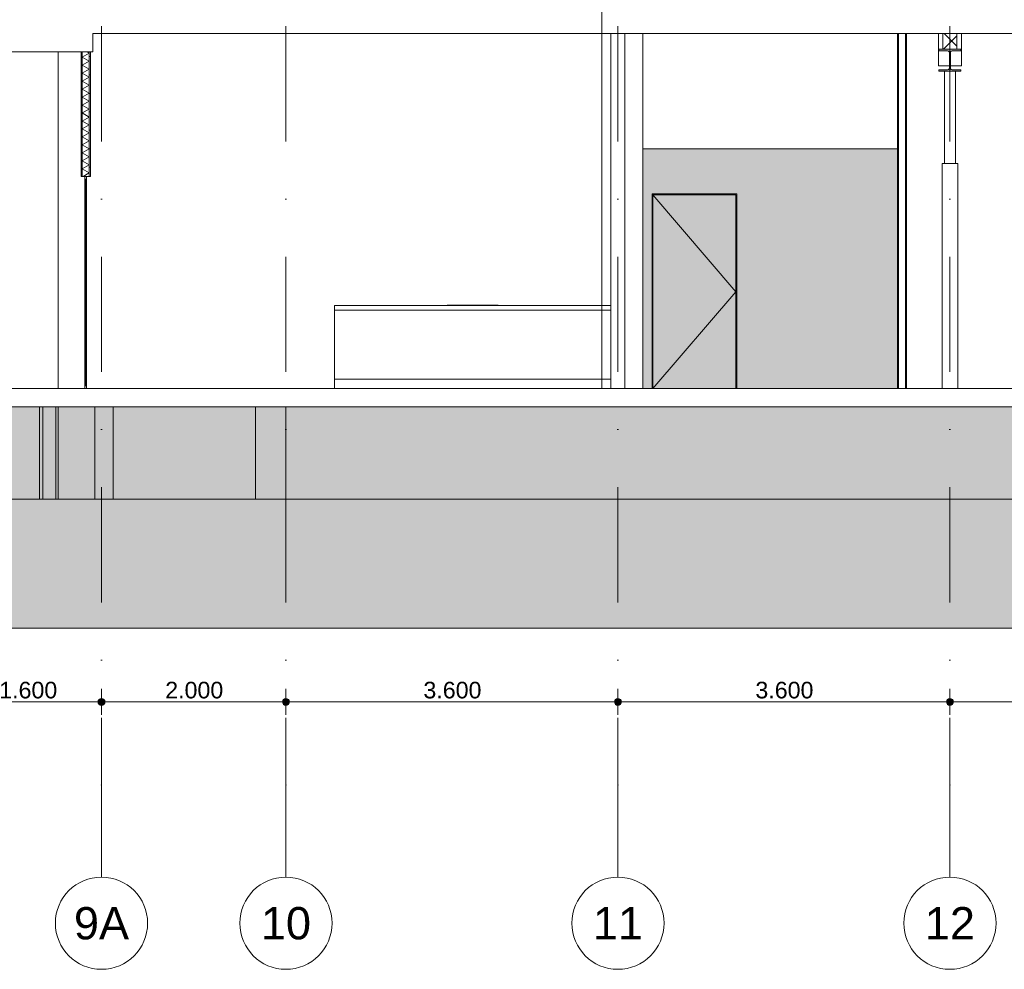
# Model space of a CAD drawing. Header units: millimetres. Extents: x -194 to 1012562, y 0 to 44349.
# Tile 57 of 97: x 189962 to 200639, y 0 to 10300. Entities that reach past the tile are written whole.
import ezdxf
from ezdxf.enums import TextEntityAlignment as Align

# ---------------------------------------------------------------- set-up
doc = ezdxf.new("R2010")
doc.units = ezdxf.units.MM
doc.header["$MEASUREMENT"] = 0
doc.linetypes.add('streep-punt', pattern=[2500, 1250, -625, 0, -625])
for name, color, linetype in [('0 2D arcering', 7, 'Continuous'), ('21_0 NC Buitenwanden', 7, 'Continuous'), ('21_1 C Buitenwanden', 7, 'Continuous'), ('22 C Binnenwanden', 7, 'Continuous'), ('23 Vloeren', 7, 'Continuous'), ('23 Vloeren Laagscheidingslijnen', 7, 'Continuous'), ('28 Draagconstructies', 7, 'Continuous'), ('Maatvoering 1_ 100', 7, 'Continuous'), ('Maatvoering 1_ 100 2D arcering', 7, 'Continuous'), ('New_22 C Binnenwanden', 7, 'Continuous'), ('New_22 C Binnenwanden Doorsnede-arcering', 7, 'Continuous'), ('New_22 NC Binnenwanden', 7, 'Continuous'), ('New_22 NC Binnenwanden 2D arcering', 7, 'Continuous'), ('New_22 NC Binnenwanden Deuren', 7, 'Continuous'), ('New_22 NC Binnenwanden Doorsnede-arcering', 7, 'Continuous'), ('New_22 NC Binnenwanden Laagscheidingslijnen', 7, 'Continuous'), ('New_28 Draagconstructies - kolom', 7, 'Continuous'), ('New_28 Draagconstructies - ligger', 7, 'Continuous'), ('New_28 Draagconstructies - ligger Doorsnede-arcering', 7, 'Continuous'), ('New_65 WBDBO', 7, 'Continuous'), ('New_73 Keuken', 7, 'Continuous'), ('Stramien', 7, 'Continuous')]:
    doc.layers.add(name, color=color, linetype=linetype)
doc.styles.add('GENERATED_STYLE_1', font='arial.ttf')
doc.linetypes.add('BRA - WBDBO  60', pattern='A,0,[1,DO.114 Doorsnedes1.Shx,S=27.777778,R=0,X=0,Y=-1.22125e-15],-3500,0', length=3500)
doc.dimstyles.new('GENERATED_STYLE__2', dxfattribs={"dimtxt": 179.999995, "dimasz": 142.5, "dimexe": 0.18, "dimexo": 0.0625, "dimgap": 0, "dimtad": 1, "dimtih": 1, "dimtoh": 1, "dimdec": 0, "dimzin": 0, "dimdsep": 46, "dimtxsty": 'GENERATED_STYLE_1', "dimblk": 'ARROWHEAD_11', "dimblk1": 'ARROWHEAD_11', "dimblk2": 'ARROWHEAD_11', "dimcen": 0.09, "dimclrd": 1, "dimclre": 1, "dimclrt": 2, "dimadec": 1, "dimazin": 0, "dimtfac": 1, "dimtdec": 4, "dimtmove": 0, "dimatfit": 3, "dimfxl": 1, "dimtolj": 1, "dimtzin": 0, "dimarcsym": 0})
pattern_1 = [(3e-14, (160448.88, 6300), (0, 200), [])]

# ---------------------------------------------------------------- blocks, each defined once
blk = doc.blocks.new('Section Element_720_1', base_point=(160449, 6300))
at = {"layer": '21_1 C Buitenwanden', "color": 2, "linetype": 'Continuous', "lineweight": 0}
for p, q in [((190378, 5100), (190378, 6100)), ((190778, 6100), (190778, 5100)), ((190778, 5100), (190378, 5100))]:
    blk.add_line(p, q, dxfattribs=at)
blk = doc.blocks.new('Section Element_766_1', base_point=(160449, 6300))
at = {"layer": '28 Draagconstructies', "color": 1, "linetype": 'Continuous', "lineweight": 0}
blk.add_line((196719, 6300), (196719, 10150), dxfattribs=at)
blk = doc.blocks.new('Section Element_771_1', base_point=(160449, 6300))
at = {"layer": '23 Vloeren', "color": 3, "linetype": 'Continuous', "lineweight": 0}
for p, q in [((203474, 6300), (196524, 6300)), ((218049, 6100), (159679, 6100))]:
    blk.add_line(p, q, dxfattribs=at)
at = {"layer": '23 Vloeren', "color": 3, "linetype": 'Continuous', "lineweight": 0, "flags": 128}
blk.add_lwpolyline([(196374, 6300), (190688, 6300), (190668, 6300), (171244, 6300), (171204, 6300), (160726, 6300), (160686, 6300), (159679, 6300)], dxfattribs=at)
at = {"layer": '23 Vloeren Laagscheidingslijnen', "color": 3, "linetype": 'Continuous', "lineweight": 0}
blk.add_line((196524, 6300), (196374, 6300), dxfattribs=at)
blk = doc.blocks.new('Section Element_777_1', base_point=(160449, 6300))
at = {"layer": '21_1 C Buitenwanden', "color": 2, "linetype": 'Continuous', "lineweight": 0}
for p, q in [((192849, 6100), (192849, 5100)), ((192849, 5100), (192519, 5100))]:
    blk.add_line(p, q, dxfattribs=at)
blk = doc.blocks.new('Section Element_778_1', base_point=(160449, 6300))
at = {"layer": '21_1 C Buitenwanden', "color": 2, "linetype": 'Continuous', "lineweight": 0}
for p, q in [((190974, 6100), (190974, 5100)), ((190974, 5100), (190778, 5100))]:
    blk.add_line(p, q, dxfattribs=at)
blk = doc.blocks.new('Section Element_781_1', base_point=(160449, 6300))
at = {"layer": '21_0 NC Buitenwanden', "color": 2, "linetype": 'Continuous', "lineweight": 0}
for p, q in [((192519, 5100), (192519, 6100)), ((190974, 5100), (192519, 5100))]:
    blk.add_line(p, q, dxfattribs=at)
blk = doc.blocks.new('Section Element_891_1', base_point=(160449, 6300))
at = {"layer": '21_1 C Buitenwanden', "color": 2, "linetype": 'Continuous', "lineweight": 0}
blk.add_line((192849, 5100), (194511, 5100), dxfattribs=at)
blk = doc.blocks.new('Section Element_892_1', base_point=(160449, 6300))
at = {"layer": '21_0 NC Buitenwanden', "color": 2, "linetype": 'Continuous', "lineweight": 0}
blk.add_line((194511, 5100), (212786, 5100), dxfattribs=at)
blk = doc.blocks.new('Section Element_897_1', base_point=(160449, 6300))
at = {"layer": '28 Draagconstructies', "color": 1, "linetype": 'Continuous', "lineweight": 0}
for p, q in [((199924, 9800), (199924, 10150)), ((200174, 10150), (200174, 9800)), ((200044, 9800), (199924, 9800)), ((200174, 9800), (200054, 9800))]:
    blk.add_line(p, q, dxfattribs=at)
blk = doc.blocks.new('Section Element_907_1', base_point=(160449, 6300))
at = {"layer": '21_1 C Buitenwanden', "color": 2, "linetype": 'Continuous', "lineweight": 0}
for p, q in [((190355, 5100), (190355, 6100)), ((190378, 5100), (190355, 5100))]:
    blk.add_line(p, q, dxfattribs=at)
blk = doc.blocks.new('Section Element_920_1', base_point=(160449, 6300))
at = {"layer": 'New_28 Draagconstructies - ligger Doorsnede-arcering', "linetype": 'Continuous', "lineweight": 0, "true_color": 0x000000}
blk.add_hatch(color=18, dxfattribs=at).paths.add_polyline_path([(199929, 9740), (200169, 9740), (200169, 9757), (200075, 9757), (200064, 9760), (200057, 9768), (200054, 9778), (200054, 9942), (200057, 9953), (200064, 9960), (200075, 9963), (200169, 9963), (200169, 9980), (199929, 9980), (199929, 9963), (200023, 9963), (200033, 9960), (200041, 9953), (200044, 9942), (200044, 9778), (200041, 9768), (200033, 9760), (200023, 9757), (199929, 9757)])
at = {"layer": 'New_28 Draagconstructies - ligger', "color": 9, "linetype": 'Continuous', "lineweight": 0}
for p, q in [((199929, 9980), (199929, 9963)), ((200169, 9980), (199929, 9980)), ((200033, 9960), (200041, 9953)), ((200064, 9960), (200057, 9953)), ((200169, 9980), (200169, 9963)), ((199929, 9757), (199929, 9740)), ((200169, 9740), (199929, 9740)), ((200041, 9768), (200033, 9760)), ((200057, 9768), (200064, 9760)), ((200169, 9757), (200169, 9740))]:
    blk.add_line(p, q, dxfattribs=at)
at = {"layer": 'New_28 Draagconstructies - ligger', "color": 9, "linetype": 'Continuous', "lineweight": 0, "flags": 128}
for points in [[(200033, 9960), (200023, 9963), (199929, 9963)], [(200041, 9953), (200044, 9942), (200044, 9778), (200041, 9768)], [(200057, 9953), (200054, 9942), (200054, 9778), (200057, 9768)], [(200169, 9963), (200075, 9963), (200064, 9960)], [(200033, 9760), (200023, 9757), (199929, 9757)], [(200064, 9760), (200075, 9757), (200169, 9757)]]:
    blk.add_lwpolyline(points, dxfattribs=at)
blk = doc.blocks.new('Section Element_928_1', base_point=(160449, 6300))
at = {"layer": '21_1 C Buitenwanden', "color": 2, "linetype": 'Continuous', "lineweight": 0}
blk.add_line((190175, 5100), (189465, 5100), dxfattribs=at)
blk = doc.blocks.new('Section Element_929_1', base_point=(160449, 6300))
at = {"layer": '21_0 NC Buitenwanden', "color": 2, "linetype": 'Continuous', "lineweight": 0}
for p, q in [((190214, 5100), (190214, 6100)), ((190355, 5100), (190214, 5100))]:
    blk.add_line(p, q, dxfattribs=at)
blk = doc.blocks.new('Section Element_930_1', base_point=(160449, 6300))
at = {"layer": '21_0 NC Buitenwanden', "color": 2, "linetype": 'Continuous', "lineweight": 0}
for p, q in [((190175, 5100), (190175, 6100)), ((190214, 5100), (190175, 5100))]:
    blk.add_line(p, q, dxfattribs=at)
blk = doc.blocks.new('Section Element_931_1', base_point=(160449, 6300))
at = {"layer": 'New_28 Draagconstructies - kolom', "color": 1, "linetype": 'Continuous', "lineweight": 0}
for p, q in [((199989, 8740), (199989, 9740)), ((200109, 8740), (200109, 9740))]:
    blk.add_line(p, q, dxfattribs=at)
blk = doc.blocks.new('Section Element_975_1', base_point=(160449, 6300))
at = {"layer": 'New_22 NC Binnenwanden', "color": 2, "linetype": 'Continuous', "lineweight": 0}
blk.add_line((190378, 9950), (190378, 6300), dxfattribs=at)
blk = doc.blocks.new('Section Element_979_1', base_point=(160449, 6300))
at = {"layer": '22 C Binnenwanden', "color": 1, "linetype": 'Continuous', "lineweight": 0}
for p, q in [((196374, 10150), (196374, 6300)), ((196524, 10150), (196524, 6300))]:
    blk.add_line(p, q, dxfattribs=at)
blk = doc.blocks.new('Section Element_997_1', base_point=(160449, 6300))
at = {"layer": 'New_73 Keuken', "color": 1, "linetype": 'Continuous', "lineweight": 0}
for p, q in [((193374, 7200), (196374, 7200)), ((193374, 7150), (193374, 7200)), ((194599, 7205), (194600, 7205)), ((194600, 7205), (194605, 7205)), ((194605, 7205), (194611, 7205)), ((194611, 7205), (194619, 7205)), ((194619, 7205), (195129, 7205)), ((195129, 7205), (195137, 7205)), ((195137, 7205), (195143, 7205)), ((195143, 7205), (195147, 7205)), ((195147, 7205), (195149, 7205)), ((193374, 7150), (196374, 7150)), ((193374, 6400), (193374, 7150)), ((193374, 6300), (193374, 6400)), ((193374, 6400), (196374, 6400))]:
    blk.add_line(p, q, dxfattribs=at)
blk = doc.blocks.new('Section Element_1046_1', base_point=(160449, 6300))
at = {"layer": 'New_22 NC Binnenwanden', "color": 2, "linetype": 'Continuous', "lineweight": 0}
for p, q in [((199479, 10150), (199479, 6300)), ((199491, 10150), (199491, 6300)), ((199566, 10150), (199566, 6300)), ((199579, 6300), (199579, 10150))]:
    blk.add_line(p, q, dxfattribs=at)
blk = doc.blocks.new('Section Element_1052_1', base_point=(160449, 6300))
at = {"layer": 'New_22 NC Binnenwanden Deuren', "color": 2, "linetype": 'Continuous', "lineweight": 0}
for p, q in [((196819, 6300), (196819, 8410)), ((196819, 8410), (197739, 8410)), ((197739, 8410), (197739, 6300))]:
    blk.add_line(p, q, dxfattribs=at)
at = {"layer": 'New_22 NC Binnenwanden Deuren', "color": 1, "linetype": 'Continuous', "lineweight": 0}
for p, q in [((196829, 8400), (197729, 7350)), ((197729, 8400), (196829, 8400)), ((196829, 8400), (196829, 6300)), ((197729, 6300), (197729, 8400)), ((196829, 6300), (197729, 7350))]:
    blk.add_line(p, q, dxfattribs=at)
blk = doc.blocks.new('Section Element_1081_1', base_point=(160449, 6300))
at = {"layer": 'New_22 C Binnenwanden Doorsnede-arcering', "linetype": 'Continuous', "lineweight": 0, "true_color": 0x000000}
h = blk.add_hatch(dxfattribs=at)
h.set_pattern_fill('205_Ongewapend_beton_0001', color=18, style=0, pattern_type=2)
h.set_pattern_definition([(45, (160448.88, 6300), (-91.9239, 91.9239), []), (135, (160448.88, 6300), (91.9239, 91.9239), [])])
h.paths.add_polyline_path([(200124, 10150), (199974, 10150), (199974, 9980), (200124, 9980)])
at = {"layer": 'New_22 C Binnenwanden', "color": 1, "linetype": 'Continuous', "lineweight": 0}
for p, q in [((199974, 10150), (199974, 9980)), ((200124, 10150), (200124, 9980)), ((200124, 9980), (199974, 9980))]:
    blk.add_line(p, q, dxfattribs=at)
blk = doc.blocks.new('Section Element_1099_1', base_point=(160449, 6300))
at = {"layer": '23 Vloeren', "color": 2, "linetype": 'Continuous', "lineweight": 0}
for p, q in [((196374, 10150), (190756, 10150)), ((199974, 10150), (196524, 10150)), ((203474, 10150), (200124, 10150))]:
    blk.add_line(p, q, dxfattribs=at)
at = {"layer": '23 Vloeren Laagscheidingslijnen', "color": 2, "linetype": 'Continuous', "lineweight": 0}
for p, q in [((196524, 10150), (196374, 10150)), ((200124, 10150), (199974, 10150))]:
    blk.add_line(p, q, dxfattribs=at)
blk = doc.blocks.new('*X1119', base_point=(160449, 6300))
at = {"layer": 'New_22 NC Binnenwanden Doorsnede-arcering', "color": 7, "linetype": 'Continuous', "lineweight": 0}
for p, q in [((190716, 9937), (190641, 9894)), ((190716, 9937), (190694, 9950)), ((190716, 9851), (190641, 9894)), ((190716, 9851), (190641, 9807)), ((190716, 9764), (190641, 9807)), ((190716, 9764), (190641, 9721)), ((190716, 9677), (190641, 9721)), ((190716, 9677), (190641, 9634)), ((190716, 9591), (190641, 9634)), ((190716, 9591), (190641, 9548)), ((190716, 9504), (190641, 9548)), ((190716, 9504), (190641, 9461)), ((190716, 9418), (190641, 9461)), ((190716, 9418), (190641, 9374)), ((190716, 9331), (190641, 9374)), ((190716, 9331), (190641, 9288)), ((190716, 9244), (190641, 9288)), ((190716, 9244), (190641, 9201)), ((190716, 9158), (190641, 9201)), ((190716, 9158), (190641, 9115)), ((190716, 9071), (190641, 9115)), ((190716, 9071), (190641, 9028)), ((190716, 8985), (190641, 9028)), ((190716, 8985), (190641, 8941)), ((190716, 8898), (190641, 8941)), ((190716, 8898), (190641, 8855)), ((190716, 8811), (190641, 8855)), ((190716, 8811), (190641, 8768)), ((190716, 8725), (190641, 8768)), ((190716, 8725), (190641, 8682)), ((190716, 8638), (190641, 8682)), ((190716, 8638), (190649, 8600))]:
    blk.add_line(p, q, dxfattribs=at)
blk = doc.blocks.new('Section Element_1100_1', base_point=(160449, 6300))
at = {"layer": 'New_22 NC Binnenwanden Doorsnede-arcering', "linetype": 'Continuous', "lineweight": 0, "true_color": 0x000000}
h = blk.add_hatch(dxfattribs=at)
h.set_pattern_fill('930_Lijnen_vert_200_0001', color=18, style=0, pattern_type=2)
h.set_pattern_definition(pattern_1)
h.paths.add_polyline_path([(190628, 8600), (190641, 8600), (190641, 9950), (190628, 9950)])
h = blk.add_hatch(dxfattribs=at)
h.set_pattern_fill('930_Lijnen_vert_200_0001', color=18, style=0, pattern_type=2)
h.set_pattern_definition(pattern_1)
h.paths.add_polyline_path([(190728, 9950), (190716, 9950), (190716, 8600), (190728, 8600)])
at = {"layer": 'New_22 NC Binnenwanden', "color": 1, "linetype": 'Continuous', "lineweight": 0}
for p, q in [((190628, 9950), (190628, 8600)), ((190728, 9950), (190728, 8600))]:
    blk.add_line(p, q, dxfattribs=at)
at = {"layer": 'New_22 NC Binnenwanden', "color": 1, "linetype": 'Continuous', "lineweight": 0, "flags": 128}
blk.add_lwpolyline([(190728, 8600), (190716, 8600), (190688, 8600), (190668, 8600), (190641, 8600), (190628, 8600)], dxfattribs=at)
at = {"layer": 'New_22 NC Binnenwanden Laagscheidingslijnen', "color": 1, "linetype": 'Continuous', "lineweight": 0}
for p, q in [((190641, 9950), (190641, 8600)), ((190716, 9950), (190716, 8600))]:
    blk.add_line(p, q, dxfattribs=at)
at = {"layer": 'New_22 NC Binnenwanden', "lineweight": 0}
blk.add_blockref('*X1119', (160449, 6300), dxfattribs=at)
blk = doc.blocks.new('Section Element_1113_1', base_point=(160449, 6300))
at = {"layer": 'New_22 NC Binnenwanden', "color": 2, "linetype": 'Continuous', "lineweight": 0}
blk.add_line((199479, 8900), (196719, 8900), dxfattribs=at)
blk = doc.blocks.new('Section Element_1141_1', base_point=(160449, 6300))
at = {"layer": '23 Vloeren', "color": 2, "linetype": 'Continuous', "lineweight": 0}
for p, q in [((190756, 10150), (190756, 9950)), ((190628, 9950), (184752, 9950)), ((190756, 9950), (190728, 9950))]:
    blk.add_line(p, q, dxfattribs=at)
at = {"layer": '23 Vloeren Laagscheidingslijnen', "color": 2, "linetype": 'Continuous', "lineweight": 0, "flags": 128}
blk.add_lwpolyline([(190728, 9950), (190716, 9950), (190641, 9950), (190628, 9950)], dxfattribs=at)
blk = doc.blocks.new('Section Element_1344_1', base_point=(160449, 6300))
at = {"layer": 'New_22 NC Binnenwanden', "color": 2, "linetype": 'Continuous', "lineweight": 0}
for p, q in [((199964, 8740), (199989, 8740)), ((199964, 6300), (199964, 8740))]:
    blk.add_line(p, q, dxfattribs=at)
blk = doc.blocks.new('Section Element_1345_1', base_point=(160449, 6300))
at = {"layer": 'New_22 NC Binnenwanden', "color": 2, "linetype": 'Continuous', "lineweight": 0}
for p, q in [((200134, 8740), (199989, 8740)), ((200134, 6300), (200134, 8740))]:
    blk.add_line(p, q, dxfattribs=at)
blk = doc.blocks.new('Section Element_1384_1', base_point=(160449, 6300))
at = {"layer": 'New_22 NC Binnenwanden Deuren', "color": 1, "linetype": 'Continuous', "lineweight": 0}
for p, q in [((190668, 8600), (190668, 8570)), ((190668, 8570), (190668, 6330)), ((190688, 8570), (190668, 8570)), ((190679, 8570), (190679, 6330)), ((190687, 6330), (190687, 8570)), ((190688, 8600), (190688, 8570)), ((190688, 8570), (190688, 6330)), ((190668, 6330), (190668, 6300)), ((190688, 6330), (190668, 6330)), ((190688, 6330), (190688, 6300))]:
    blk.add_line(p, q, dxfattribs=at)
blk = doc.blocks.new('*D1424', base_point=(160449, 6300))
at = {"layer": 'Maatvoering 1_ 100 2D arcering', "linetype": 'Continuous', "lineweight": 0}
for points in [[(189211, 2900), (189214, 2886), (189222, 2873), (189235, 2865), (189249, 2863), (189263, 2865), (189275, 2873), (189284, 2886), (189286, 2900), (189284, 2914), (189275, 2927), (189263, 2935), (189249, 2938), (189235, 2935), (189222, 2927), (189214, 2914)], [(190811, 2900), (190814, 2886), (190822, 2873), (190835, 2865), (190849, 2863), (190863, 2865), (190875, 2873), (190884, 2886), (190886, 2900), (190884, 2914), (190875, 2927), (190863, 2935), (190849, 2938), (190835, 2935), (190822, 2927), (190814, 2914)]]:
    blk.add_hatch(color=1, dxfattribs=at).paths.add_polyline_path(points)
at = {"layer": 'Maatvoering 1_ 100', "color": 1, "linetype": 'Continuous', "lineweight": 0}
for p, q in [((189249, 2938), (189249, 3041)), ((190849, 2938), (190849, 3041)), ((189286, 2900), (190811, 2900)), ((189249, 2759), (189249, 2863)), ((190849, 2759), (190849, 2863))]:
    blk.add_line(p, q, dxfattribs=at)
for centre in [(189249, 2900), (190849, 2900)]:
    blk.add_circle(centre, 37.5, dxfattribs=at)
at = {"layer": 'Maatvoering 1_ 100', "color": 2, "lineweight": 0, "insert": (189740, 2936), "char_height": 180, "attachment_point": 7, "style": 'GENERATED_STYLE_1'}
blk.add_mtext('\\A1;{\\pql;\\fArial|b0|i0|c0|p0;\\W1.000000;1.600}', dxfattribs=at)
blk = doc.blocks.new('ARROWHEAD_11')
at = {"color": 0, "linetype": 'Continuous', "lineweight": 0}
blk.add_line((0, 0), (-1, 0), dxfattribs=at)
at = {"color": 0, "linetype": 'Continuous', "lineweight": 0, "const_width": 0.25, "flags": 128}
blk.add_lwpolyline([(-0.125, 0, 1), (0.125, 0, 1)], format="xyb", close=True, dxfattribs=at)
blk = doc.blocks.new('*D1425', base_point=(160449, 6300))
at = {"layer": 'Maatvoering 1_ 100 2D arcering', "linetype": 'Continuous', "lineweight": 0}
for points in [[(190811, 2900), (190814, 2886), (190822, 2873), (190835, 2865), (190849, 2863), (190863, 2865), (190875, 2873), (190884, 2886), (190886, 2900), (190884, 2914), (190875, 2927), (190863, 2935), (190849, 2938), (190835, 2935), (190822, 2927), (190814, 2914)], [(192811, 2900), (192814, 2886), (192822, 2873), (192835, 2865), (192849, 2863), (192863, 2865), (192875, 2873), (192884, 2886), (192886, 2900), (192884, 2914), (192875, 2927), (192863, 2935), (192849, 2938), (192835, 2935), (192822, 2927), (192814, 2914)]]:
    blk.add_hatch(color=1, dxfattribs=at).paths.add_polyline_path(points)
at = {"layer": 'Maatvoering 1_ 100', "color": 1, "linetype": 'Continuous', "lineweight": 0}
for p, q in [((190849, 2938), (190849, 3041)), ((192849, 2938), (192849, 3041)), ((190886, 2900), (192811, 2900)), ((190849, 2759), (190849, 2863)), ((192849, 2759), (192849, 2863))]:
    blk.add_line(p, q, dxfattribs=at)
for centre in [(190849, 2900), (192849, 2900)]:
    blk.add_circle(centre, 37.5, dxfattribs=at)
at = {"layer": 'Maatvoering 1_ 100', "color": 2, "lineweight": 0, "insert": (191540, 2936), "char_height": 180, "attachment_point": 7, "style": 'GENERATED_STYLE_1'}
blk.add_mtext('\\A1;{\\pql;\\fArial|b0|i0|c0|p0;\\W1.000000;2.000}', dxfattribs=at)
blk = doc.blocks.new('*D1426', base_point=(160449, 6300))
at = {"layer": 'Maatvoering 1_ 100 2D arcering', "linetype": 'Continuous', "lineweight": 0}
for points in [[(192811, 2900), (192814, 2886), (192822, 2873), (192835, 2865), (192849, 2863), (192863, 2865), (192875, 2873), (192884, 2886), (192886, 2900), (192884, 2914), (192875, 2927), (192863, 2935), (192849, 2938), (192835, 2935), (192822, 2927), (192814, 2914)], [(196411, 2900), (196414, 2886), (196422, 2873), (196435, 2865), (196449, 2863), (196463, 2865), (196475, 2873), (196484, 2886), (196486, 2900), (196484, 2914), (196475, 2927), (196463, 2935), (196449, 2938), (196435, 2935), (196422, 2927), (196414, 2914)]]:
    blk.add_hatch(color=1, dxfattribs=at).paths.add_polyline_path(points)
at = {"layer": 'Maatvoering 1_ 100', "color": 1, "linetype": 'Continuous', "lineweight": 0}
for p, q in [((192849, 2938), (192849, 3041)), ((196449, 2938), (196449, 3041)), ((192886, 2900), (196411, 2900)), ((192849, 2759), (192849, 2863)), ((196449, 2759), (196449, 2863))]:
    blk.add_line(p, q, dxfattribs=at)
for centre in [(192849, 2900), (196449, 2900)]:
    blk.add_circle(centre, 37.5, dxfattribs=at)
at = {"layer": 'Maatvoering 1_ 100', "color": 2, "lineweight": 0, "insert": (194340, 2936), "char_height": 180, "attachment_point": 7, "style": 'GENERATED_STYLE_1'}
blk.add_mtext('\\A1;{\\pql;\\fArial|b0|i0|c0|p0;\\W1.000000;3.600}', dxfattribs=at)
blk = doc.blocks.new('*D1427', base_point=(160449, 6300))
at = {"layer": 'Maatvoering 1_ 100 2D arcering', "linetype": 'Continuous', "lineweight": 0}
for points in [[(196411, 2900), (196414, 2886), (196422, 2873), (196435, 2865), (196449, 2863), (196463, 2865), (196475, 2873), (196484, 2886), (196486, 2900), (196484, 2914), (196475, 2927), (196463, 2935), (196449, 2938), (196435, 2935), (196422, 2927), (196414, 2914)], [(200011, 2900), (200014, 2886), (200022, 2873), (200035, 2865), (200049, 2863), (200063, 2865), (200075, 2873), (200084, 2886), (200086, 2900), (200084, 2914), (200075, 2927), (200063, 2935), (200049, 2938), (200035, 2935), (200022, 2927), (200014, 2914)]]:
    blk.add_hatch(color=1, dxfattribs=at).paths.add_polyline_path(points)
at = {"layer": 'Maatvoering 1_ 100', "color": 1, "linetype": 'Continuous', "lineweight": 0}
for p, q in [((196449, 2938), (196449, 3041)), ((196486, 2900), (200011, 2900)), ((196449, 2759), (196449, 2863))]:
    blk.add_line(p, q, dxfattribs=at)
blk.add_circle((196449, 2900), 37.5, dxfattribs=at)
at = {"layer": 'Maatvoering 1_ 100', "color": 2, "lineweight": 0, "insert": (197940, 2936), "char_height": 180, "attachment_point": 7, "style": 'GENERATED_STYLE_1'}
blk.add_mtext('\\A1;{\\pql;\\fArial|b0|i0|c0|p0;\\W1.000000;3.600}', dxfattribs=at)
blk = doc.blocks.new('*D1428', base_point=(160449, 6300))
at = {"layer": 'Maatvoering 1_ 100 2D arcering', "linetype": 'Continuous', "lineweight": 0}
for points in [[(200011, 2900), (200014, 2886), (200022, 2873), (200035, 2865), (200049, 2863), (200063, 2865), (200075, 2873), (200084, 2886), (200086, 2900), (200084, 2914), (200075, 2927), (200063, 2935), (200049, 2938), (200035, 2935), (200022, 2927), (200014, 2914)], [(203611, 2900), (203614, 2886), (203622, 2873), (203635, 2865), (203649, 2863), (203663, 2865), (203675, 2873), (203684, 2886), (203686, 2900), (203684, 2914), (203675, 2927), (203663, 2935), (203649, 2938), (203635, 2935), (203622, 2927), (203614, 2914)]]:
    blk.add_hatch(color=1, dxfattribs=at).paths.add_polyline_path(points)
at = {"layer": 'Maatvoering 1_ 100', "color": 1, "linetype": 'Continuous', "lineweight": 0}
for p, q in [((200049, 2938), (200049, 3041)), ((200086, 2900), (203611, 2900)), ((200049, 2759), (200049, 2863))]:
    blk.add_line(p, q, dxfattribs=at)
blk.add_circle((200049, 2900), 37.5, dxfattribs=at)
at = {"layer": 'Maatvoering 1_ 100', "color": 2, "lineweight": 0, "insert": (201540, 2936), "char_height": 180, "attachment_point": 7, "style": 'GENERATED_STYLE_1'}
blk.add_mtext('\\A1;{\\pql;\\fArial|b0|i0|c0|p0;\\W1.000000;3.600}', dxfattribs=at)
blk = doc.blocks.new('Standard grid marker[36]_1', base_point=(190849, 36230))
at = {"layer": 'Stramien', "color": 1, "linetype": 'streep-punt', "lineweight": 0}
for p, q in [((190849, 35230), (190849, 2000)), ((190849, 2000), (190849, 1000))]:
    blk.add_line(p, q, dxfattribs=at)
at = {"layer": 'Stramien', "color": 2, "linetype": 'Continuous', "lineweight": 0, "flags": 128}
blk.add_lwpolyline([(190849, 0, 1), (190849, 1000, 1)], format="xyb", close=True, dxfattribs=at)
at = {"layer": 'Stramien', "color": 1, "linetype": 'streep-punt', "lineweight": 0}
blk.add_point((190849, 2000), dxfattribs=at)
blk.add_point((190849, 2000), dxfattribs=at)
at = {"layer": 'Stramien', "color": 2, "lineweight": 0, "style": 'GENERATED_STYLE_1'}
blk.add_attdef('AC_MarkerText_1', text='', height=350, rotation=360, dxfattribs=at).set_placement((190849, 675), align=Align.TOP_CENTER)
blk = doc.blocks.new('Standard grid marker[37]_1', base_point=(192849, 36230))
at = {"layer": 'Stramien', "color": 1, "linetype": 'streep-punt', "lineweight": 0}
for p, q in [((192849, 35230), (192849, 2000)), ((192849, 2000), (192849, 1000))]:
    blk.add_line(p, q, dxfattribs=at)
at = {"layer": 'Stramien', "color": 2, "linetype": 'Continuous', "lineweight": 0, "flags": 128}
blk.add_lwpolyline([(192849, 0, 1), (192849, 1000, 1)], format="xyb", close=True, dxfattribs=at)
at = {"layer": 'Stramien', "color": 1, "linetype": 'streep-punt', "lineweight": 0}
blk.add_point((192849, 2000), dxfattribs=at)
blk.add_point((192849, 2000), dxfattribs=at)
at = {"layer": 'Stramien', "color": 2, "lineweight": 0, "style": 'GENERATED_STYLE_1'}
blk.add_attdef('AC_MarkerText_1', text='', height=350, rotation=360, dxfattribs=at).set_placement((192849, 675), align=Align.TOP_CENTER)
blk = doc.blocks.new('Standard grid marker[38]_1', base_point=(196449, 36230))
at = {"layer": 'Stramien', "color": 1, "linetype": 'streep-punt', "lineweight": 0}
for p, q in [((196449, 35230), (196449, 2000)), ((196449, 2000), (196449, 1000))]:
    blk.add_line(p, q, dxfattribs=at)
at = {"layer": 'Stramien', "color": 2, "linetype": 'Continuous', "lineweight": 0, "flags": 128}
blk.add_lwpolyline([(196449, 0, 1), (196449, 1000, 1)], format="xyb", close=True, dxfattribs=at)
at = {"layer": 'Stramien', "color": 1, "linetype": 'streep-punt', "lineweight": 0}
blk.add_point((196449, 2000), dxfattribs=at)
blk.add_point((196449, 2000), dxfattribs=at)
at = {"layer": 'Stramien', "color": 2, "lineweight": 0, "style": 'GENERATED_STYLE_1'}
blk.add_attdef('AC_MarkerText_1', text='', height=350, rotation=360, dxfattribs=at).set_placement((196449, 675), align=Align.TOP_CENTER)
blk = doc.blocks.new('Standard grid marker[39]_1', base_point=(200049, 36230))
at = {"layer": 'Stramien', "color": 1, "linetype": 'streep-punt', "lineweight": 0}
for p, q in [((200049, 35230), (200049, 2000)), ((200049, 2000), (200049, 1000))]:
    blk.add_line(p, q, dxfattribs=at)
at = {"layer": 'Stramien', "color": 2, "linetype": 'Continuous', "lineweight": 0, "flags": 128}
blk.add_lwpolyline([(200049, 0, 1), (200049, 1000, 1)], format="xyb", close=True, dxfattribs=at)
at = {"layer": 'Stramien', "color": 1, "linetype": 'streep-punt', "lineweight": 0}
blk.add_point((200049, 2000), dxfattribs=at)
blk.add_point((200049, 2000), dxfattribs=at)
at = {"layer": 'Stramien', "color": 2, "lineweight": 0, "style": 'GENERATED_STYLE_1'}
blk.add_attdef('AC_MarkerText_1', text='', height=350, rotation=360, dxfattribs=at).set_placement((200049, 675), align=Align.TOP_CENTER)

msp = doc.modelspace()

# ---------------------------------------------------------------- hatches: boundary and pattern name
at = {"layer": '0 2D arcering', "linetype": 'Continuous', "lineweight": 0, "true_color": 0x636f72}
msp.add_hatch(color=251, dxfattribs=at).paths.add_polyline_path([(236731.2, 6200), (236731.2, 3700), (96866.5, 3700), (96866.5, 6200), (107398.9, 6200), (107398.9, 5100), (107648.9, 5100), (107648.9, 6100), (114698.9, 6100), (114698.9, 5100), (114898.9, 5100), (114898.9, 6300), (115598.9, 6300), (115598.9, 5100), (115798.9, 5100), (115798.9, 6100), (158848.9, 6100), (158848.9, 5100), (159678.8, 5100), (159678.8, 6100), (218048.9, 6100), (218048.9, 5100), (218378.9, 5100), (218378.9, 6200)])
at = {"layer": 'New_22 NC Binnenwanden 2D arcering', "linetype": 'Continuous', "lineweight": 0, "true_color": 0x353d3f}
msp.add_hatch(color=250, dxfattribs=at).paths.add_polyline_path([(196718.9, 6300), (199478.9, 6300), (199478.9, 8900), (196718.9, 8900)])

# ---------------------------------------------------------------- linework, layer by layer
at = {"color": 149, "linetype": 'Continuous', "lineweight": 0, "true_color": 0x3c4244, "flags": 128}
msp.add_lwpolyline([(96866.5, 6300), (236731.2, 6300)], dxfattribs=at)
at = {"layer": '0 2D arcering', "color": 9, "linetype": 'Continuous', "lineweight": 0, "flags": 128}
msp.add_lwpolyline([(236731.2, 6200), (236731.2, 3700), (96866.5, 3700), (96866.5, 6200), (107398.9, 6200), (107398.9, 5100), (107648.9, 5100), (107648.9, 6100), (114698.9, 6100), (114698.9, 5100), (114898.9, 5100), (114898.9, 6300), (115598.9, 6300), (115598.9, 5100), (115798.9, 5100), (115798.9, 6100), (158848.9, 6100), (158848.9, 5100), (159678.8, 5100), (159678.8, 6100), (218048.9, 6100), (218048.9, 5100), (218378.9, 5100), (218378.9, 6200)], close=True, dxfattribs=at)
at = {"layer": 'New_65 WBDBO', "color": 94, "linetype": 'BRA - WBDBO  60', "lineweight": 0}
msp.add_lwpolyline([(196273.9, 6300), (196273.9, 13550), (190573.9, 13550), (190573.9, 17604)], dxfattribs=at)

# ---------------------------------------------------------------- block references
at = {"layer": '21_0 NC Buitenwanden', "lineweight": 0}
for name in ['Section Element_930_1', 'Section Element_929_1', 'Section Element_781_1', 'Section Element_892_1']:
    msp.add_blockref(name, (160448.9, 6300), dxfattribs=at)
at = {"layer": '21_1 C Buitenwanden', "lineweight": 0}
for name in ['Section Element_907_1', 'Section Element_720_1', 'Section Element_778_1', 'Section Element_777_1', 'Section Element_928_1', 'Section Element_891_1']:
    msp.add_blockref(name, (160448.9, 6300), dxfattribs=at)
at = {"layer": '22 C Binnenwanden', "lineweight": 0}
msp.add_blockref('Section Element_979_1', (160448.9, 6300), dxfattribs=at)
at = {"layer": '23 Vloeren', "lineweight": 0}
for name in ['Section Element_1099_1', 'Section Element_1141_1', 'Section Element_771_1']:
    msp.add_blockref(name, (160448.9, 6300), dxfattribs=at)
at = {"layer": '28 Draagconstructies', "lineweight": 0}
for name in ['Section Element_766_1', 'Section Element_897_1']:
    msp.add_blockref(name, (160448.9, 6300), dxfattribs=at)
at = {"layer": 'New_22 C Binnenwanden', "lineweight": 0}
msp.add_blockref('Section Element_1081_1', (160448.9, 6300), dxfattribs=at)
at = {"layer": 'New_22 NC Binnenwanden', "lineweight": 0}
for name in ['Section Element_1046_1', 'Section Element_975_1', 'Section Element_1100_1', 'Section Element_1113_1', 'Section Element_1344_1', 'Section Element_1345_1']:
    msp.add_blockref(name, (160448.9, 6300), dxfattribs=at)
at = {"layer": 'New_22 NC Binnenwanden Deuren', "lineweight": 0}
for name in ['Section Element_1384_1', 'Section Element_1052_1']:
    msp.add_blockref(name, (160448.9, 6300), dxfattribs=at)
at = {"layer": 'New_28 Draagconstructies - kolom', "lineweight": 0}
msp.add_blockref('Section Element_931_1', (160448.9, 6300), dxfattribs=at)
at = {"layer": 'New_28 Draagconstructies - ligger', "lineweight": 0}
msp.add_blockref('Section Element_920_1', (160448.9, 6300), dxfattribs=at)
at = {"layer": 'New_73 Keuken', "lineweight": 0}
msp.add_blockref('Section Element_997_1', (160448.9, 6300), dxfattribs=at)
at = {"layer": 'Stramien', "color": 1, "linetype": 'Continuous', "lineweight": 0}
for name, p, values in [('Standard grid marker[36]_1', (190848.9, 36230), {'AC_MarkerText_1': '9A'}), ('Standard grid marker[37]_1', (192848.9, 36230), {'AC_MarkerText_1': '10'}), ('Standard grid marker[38]_1', (196448.9, 36230), {'AC_MarkerText_1': '11'}), ('Standard grid marker[39]_1', (200048.9, 36230), {'AC_MarkerText_1': '12'})]:
    msp.add_blockref(name, p, dxfattribs=at).add_auto_attribs(values)

# ---------------------------------------------------------------- dimensions: what is measured, and where the dimension line sits
at = {"layer": 'Maatvoering 1_ 100', "color": 1, "linetype": 'Continuous', "lineweight": 0}
for base, p1, p2, picture, middle in [((190848.9, 2900), (189248.9, 3201), (190848.9, 3050.2), '*D1424', (190041.5, 3026)), ((192848.9, 2900), (190848.9, 3050.2), (192848.9, 2000), '*D1425', (191841.5, 3026)), ((196448.9, 2900), (192848.9, 2000), (196448.9, 3136.4), '*D1426', (194641.5, 3026)), ((200048.9, 2900), (196448.9, 3136.4), (200048.9, 2000), '*D1427', (198241.5, 3026)), ((203648.9, 2900), (200048.9, 2000), (203648.9, 2770.2), '*D1428', (201841.5, 3026))]:
    dim = msp.add_linear_dim(base=base, p1=p1, p2=p2, dimstyle='GENERATED_STYLE__2', dxfattribs=at)
    dim.commit()
    dim.dimension.update_dxf_attribs({"geometry": picture, "text_midpoint": middle, "dimtype": 160})

doc.saveas('drawing.dxf')
